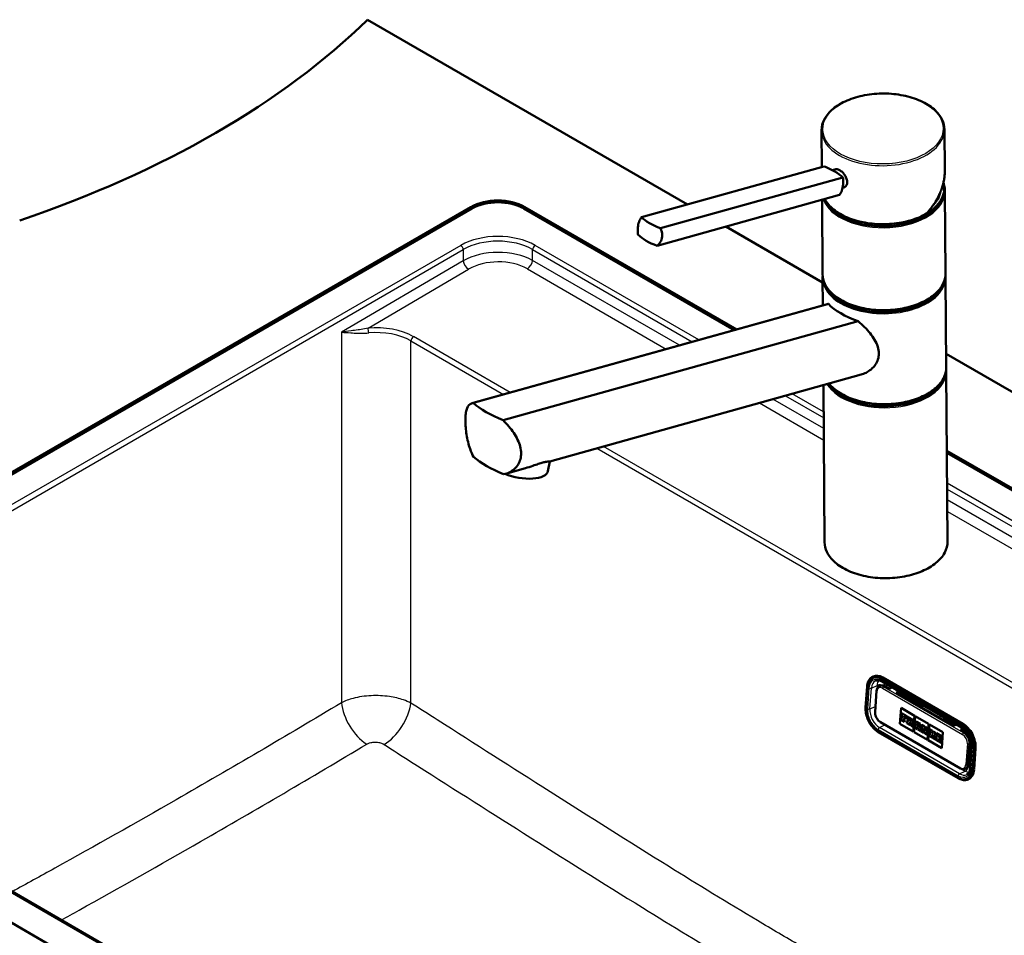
# Model space of a CAD drawing. Header units: millimetres. Extents: x 100 to 2000, y 93 to 2870.
# Tile 6 of 7: x 1143 to 1543, y 1551 to 1923. Entities that reach past the tile are written whole.
import ezdxf

# ---------------------------------------------------------------- set-up
doc = ezdxf.new("R2010")
doc.units = ezdxf.units.MM
doc.header["$LTSCALE"] = 10
doc.layers.add('Visible Edges(ISO)', color=7, linetype='Continuous', lineweight=50)
doc.layers.add('Visible Tangent Edges(ISO)', color=7, linetype='Continuous', lineweight=25)

msp = doc.modelspace()

# ---------------------------------------------------------------- linework, layer by layer
at = {"layer": 'Visible Edges(ISO)'}
for p, q in [((1284.18, 1923.32), (1414.23, 1848.24)), ((1468.89, 1863.47), (1468.78, 1878.36)), ((1518.91, 1861.8), (1518.78, 1878.74)), ((1395.6, 1843.04), (1469.73, 1863.71)), ((1473.25, 1862.15), (1474.58, 1862.52)), ((1403.34, 1838.57), (1477.48, 1859.24)), ((1477.36, 1854.99), (1477.92, 1855.15)), ((1518.72, 1853.94), (1518.71, 1854.75)), ((1401.93, 1831.43), (1476.06, 1852.09)), ((1469.23, 1819.83), (1469, 1850.12)), ((1519.22, 1820.21), (1518.97, 1853.54)), ((991.79, 1654.08), (1326.25, 1847.18)), ((1326.6, 1846.57), (992.14, 1653.47)), ((1433.36, 1797.18), (1347.81, 1846.57)), ((1348.17, 1847.18), (1434.32, 1797.45)), ((1429.85, 1839.21), (1469.25, 1816.47)), ((1469.32, 1807.2), (1469.24, 1818.2)), ((1519.51, 1782), (1519.24, 1818.58)), ((1471.19, 1807.72), (1326.68, 1767.44)), ((1471.6, 1807.79), (1327.17, 1767.54)), ((1339.31, 1760.53), (1483.74, 1800.78)), ((1519.47, 1787.47), (1849.86, 1596.72)), ((1484.84, 1779.05), (1358.34, 1743.79)), ((1520.05, 1711.28), (1519.53, 1780.38)), ((1470.05, 1710.9), (1469.57, 1774.79)), ((1519.77, 1748.11), (1717.99, 1633.67)), ((1717.63, 1633.06), (1519.78, 1747.29)), ((1357.56, 1739.83), (1358.35, 1743.8)), ((1348.38, 1741.02), (1340.33, 1738.77)), ((1489.57, 1656.27), (1489.81, 1656.39)), ((1493.39, 1654.28), (1525.91, 1635.5)), ((1526.27, 1637.17), (1493.75, 1655.95)), ((1486.71, 1643.79), (1487.32, 1652.28)), ((1491.16, 1650.49), (1490.55, 1642)), ((1492.28, 1652.39), (1492.77, 1652.62)), ((1496.26, 1651.41), (1494.49, 1652.43)), ((1497.4, 1651.96), (1496.26, 1651.41)), ((1499.09, 1649.78), (1500.23, 1650.33)), ((1522.42, 1636.31), (1499.09, 1649.78)), ((1500.54, 1650.15), (1499.4, 1649.6)), ((1499.67, 1649.73), (1499.67, 1649.44)), ((1500.14, 1649.95), (1508.5, 1645.12)), ((1500.67, 1637.08), (1501.14, 1643.57)), ((1500.67, 1637.09), (1501.14, 1643.56)), ((1501.14, 1643.57), (1506.57, 1640.43)), ((1501.35, 1641.49), (1501.31, 1640.94)), ((1503.48, 1640.27), (1501.35, 1641.49)), ((1503.47, 1640.26), (1501.35, 1641.49)), ((1501.35, 1641.49), (1501.35, 1641.49)), ((1508.21, 1644.51), (1509.16, 1644.54)), ((1361.6, 1427.91), (991.79, 1641.43)), ((1358.17, 1442.75), (1018.82, 1638.68)), ((1492.73, 1637.76), (1525.26, 1618.98)), ((1501.19, 1639.35), (1501.15, 1638.76)), ((1501.15, 1638.76), (1502.49, 1637.99)), ((1501.19, 1639.35), (1501.2, 1639.36)), ((1501.4, 1639.23), (1501.19, 1639.35)), ((1501.4, 1639.24), (1501.2, 1639.36)), ((1501.31, 1640.94), (1501.51, 1640.82)), ((1501.51, 1640.82), (1501.4, 1639.23)), ((1502.33, 1638.69), (1502.37, 1639.25)), ((1502.33, 1638.69), (1502.34, 1638.7)), ((1502.53, 1638.58), (1502.33, 1638.69)), ((1502.34, 1638.7), (1502.38, 1639.25)), ((1502.54, 1638.58), (1502.34, 1638.7)), ((1502.37, 1639.25), (1502.82, 1638.99)), ((1502.41, 1639.72), (1502.45, 1640.28)), ((1502.41, 1639.72), (1502.45, 1640.27)), ((1502.86, 1639.47), (1502.41, 1639.72)), ((1502.85, 1639.46), (1502.41, 1639.72)), ((1502.41, 1639.72), (1502.41, 1639.72)), ((1502.45, 1640.28), (1502.93, 1640)), ((1502.49, 1637.99), (1502.53, 1638.58)), ((1502.49, 1637.99), (1502.5, 1637.99)), ((1502.5, 1637.99), (1502.54, 1638.58)), ((1502.53, 1638.58), (1502.54, 1638.58)), ((1502.82, 1638.99), (1502.85, 1639.46)), ((1502.82, 1638.99), (1502.83, 1639)), ((1502.83, 1639), (1502.86, 1639.47)), ((1502.85, 1639.46), (1502.86, 1639.47)), ((1502.93, 1640), (1502.91, 1639.72)), ((1502.91, 1639.72), (1503.41, 1639.43)), ((1503.41, 1639.43), (1503.47, 1640.26)), ((1503.41, 1639.43), (1503.42, 1639.44)), ((1503.42, 1639.44), (1503.48, 1640.27)), ((1503.5, 1638.02), (1503.46, 1637.43)), ((1503.47, 1640.26), (1503.48, 1640.27)), ((1503.74, 1637.88), (1503.5, 1638.02)), ((1503.5, 1638.02), (1503.51, 1638.02)), ((1503.74, 1637.89), (1503.51, 1638.02)), ((1503.65, 1640.16), (1503.61, 1639.6)), ((1503.61, 1639.6), (1503.85, 1639.47)), ((1505.52, 1639.08), (1503.65, 1640.16)), ((1503.65, 1640.16), (1503.66, 1640.16)), ((1505.53, 1639.08), (1503.66, 1640.16)), ((1503.85, 1639.47), (1503.74, 1637.88)), ((1504.6, 1637.39), (1504.64, 1637.96)), ((1504.6, 1637.39), (1504.64, 1637.95)), ((1504.64, 1637.96), (1504.94, 1637.78)), ((1504.67, 1638.35), (1504.72, 1638.97)), ((1504.67, 1638.35), (1504.71, 1638.97)), ((1504.93, 1638.2), (1504.67, 1638.35)), ((1504.93, 1638.2), (1504.67, 1638.35)), ((1504.67, 1638.35), (1504.67, 1638.35)), ((1504.71, 1638.97), (1504.97, 1638.82)), ((1504.94, 1637.78), (1505.28, 1636.37)), ((1505.92, 1636.63), (1505.69, 1637.51)), ((1505.91, 1636.63), (1505.69, 1637.51)), ((1505.84, 1637.55), (1505.85, 1637.55)), ((1506.57, 1640.43), (1506.1, 1633.94)), ((1506.43, 1633.75), (1506.9, 1640.24)), ((1506.44, 1633.76), (1506.91, 1640.23)), ((1506.9, 1640.24), (1512.34, 1637.1)), ((1507.31, 1638.04), (1507.27, 1637.49)), ((1507.27, 1637.49), (1507.45, 1637.39)), ((1507.31, 1638.04), (1507.32, 1638.05)), ((1508.98, 1637.08), (1507.31, 1638.04)), ((1508.98, 1637.09), (1507.32, 1638.05)), ((1518.99, 1639.07), (1523.16, 1636.66)), ((1524.38, 1614.98), (1491.86, 1633.76)), ((1506.1, 1633.95), (1500.67, 1637.09)), ((1500.67, 1637.08), (1500.67, 1637.09)), ((1506.1, 1633.94), (1500.67, 1637.08)), ((1503.46, 1637.43), (1504.76, 1636.68)), ((1504.81, 1637.27), (1504.6, 1637.39)), ((1504.8, 1637.27), (1504.6, 1637.39)), ((1504.6, 1637.39), (1504.6, 1637.39)), ((1504.76, 1636.68), (1504.8, 1637.27)), ((1504.76, 1636.68), (1504.77, 1636.68)), ((1504.77, 1636.68), (1504.81, 1637.27)), ((1504.8, 1637.27), (1504.81, 1637.27)), ((1505.28, 1636.37), (1506.08, 1635.91)), ((1506.12, 1636.51), (1505.91, 1636.63)), ((1505.91, 1636.63), (1505.92, 1636.63)), ((1506.13, 1636.51), (1505.92, 1636.63)), ((1506.08, 1635.91), (1506.12, 1636.51)), ((1506.08, 1635.91), (1506.09, 1635.92)), ((1506.09, 1635.92), (1506.13, 1636.51)), ((1506.12, 1636.51), (1506.13, 1636.51)), ((1506.43, 1633.75), (1506.44, 1633.76)), ((1511.87, 1630.61), (1506.43, 1633.75)), ((1511.87, 1630.62), (1506.44, 1633.76)), ((1506.77, 1636.13), (1506.73, 1635.54)), ((1506.73, 1635.54), (1507.72, 1634.97)), ((1506.77, 1636.13), (1506.78, 1636.14)), ((1506.93, 1636.04), (1506.77, 1636.13)), ((1506.93, 1636.05), (1506.78, 1636.14)), ((1507.45, 1637.39), (1506.93, 1636.04)), ((1507.55, 1635.68), (1507.63, 1635.92)), ((1507.55, 1635.68), (1507.56, 1635.69)), ((1507.76, 1635.56), (1507.55, 1635.68)), ((1507.56, 1635.69), (1507.64, 1635.91)), ((1507.77, 1635.56), (1507.56, 1635.69)), ((1507.63, 1635.92), (1508.2, 1635.59)), ((1507.72, 1634.97), (1507.77, 1635.56)), ((1507.72, 1634.97), (1507.76, 1635.56)), ((1507.72, 1634.97), (1507.72, 1634.97)), ((1507.76, 1636.3), (1508.03, 1637.08)), ((1508.14, 1636.08), (1507.76, 1636.3)), ((1507.76, 1636.3), (1507.77, 1636.3)), ((1507.76, 1635.56), (1507.77, 1635.56)), ((1507.77, 1636.3), (1508.03, 1637.07)), ((1508.14, 1636.09), (1507.77, 1636.3)), ((1508.01, 1635.42), (1507.96, 1634.83)), ((1507.96, 1634.83), (1509.2, 1634.11)), ((1508.23, 1635.3), (1508.01, 1635.42)), ((1508.23, 1635.29), (1508.01, 1635.42)), ((1508.01, 1635.42), (1508.01, 1635.42)), ((1508.03, 1637.08), (1508.14, 1636.08)), ((1508.2, 1635.59), (1508.23, 1635.29)), ((1509.04, 1634.82), (1508.75, 1636.64)), ((1508.75, 1636.64), (1508.94, 1636.53)), ((1509.05, 1634.83), (1508.76, 1636.63)), ((1508.94, 1636.53), (1508.98, 1637.09)), ((1508.94, 1636.53), (1508.98, 1637.08)), ((1508.94, 1636.53), (1508.94, 1636.53)), ((1508.98, 1637.08), (1508.98, 1637.09)), ((1509.04, 1634.82), (1509.05, 1634.83)), ((1509.24, 1634.7), (1509.04, 1634.82)), ((1509.25, 1634.71), (1509.05, 1634.83)), ((1509.2, 1634.11), (1509.24, 1634.7)), ((1509.2, 1634.11), (1509.21, 1634.11)), ((1509.21, 1634.11), (1509.25, 1634.71)), ((1509.24, 1634.7), (1509.25, 1634.71)), ((1509.42, 1634.6), (1509.37, 1634.01)), ((1509.37, 1634.01), (1510.3, 1633.48)), ((1509.64, 1634.49), (1509.42, 1634.61)), ((1509.42, 1634.6), (1509.42, 1634.61)), ((1509.64, 1634.48), (1509.42, 1634.6)), ((1509.57, 1636.74), (1509.53, 1636.19)), ((1509.53, 1636.19), (1509.75, 1636.06)), ((1510.61, 1636.14), (1509.57, 1636.74)), ((1509.57, 1636.74), (1509.58, 1636.74)), ((1510.62, 1636.14), (1509.58, 1636.74)), ((1509.75, 1636.06), (1509.64, 1634.48)), ((1510.15, 1634.18), (1510.23, 1635.22)), ((1510.34, 1634.07), (1510.15, 1634.18)), ((1510.15, 1634.18), (1510.16, 1634.18)), ((1510.16, 1634.18), (1510.24, 1635.21)), ((1510.35, 1634.08), (1510.16, 1634.18)), ((1510.23, 1635.22), (1510.92, 1633.12)), ((1510.3, 1633.48), (1510.35, 1634.08)), ((1510.3, 1633.48), (1510.34, 1634.07)), ((1510.3, 1633.48), (1510.3, 1633.48)), ((1510.34, 1634.07), (1510.35, 1634.08)), ((1511.22, 1634.29), (1510.61, 1636.14)), ((1510.61, 1636.14), (1510.62, 1636.14)), ((1511.22, 1634.31), (1510.62, 1636.14)), ((1511.14, 1635.84), (1511.1, 1635.28)), ((1511.1, 1635.28), (1511.28, 1635.18)), ((1512.05, 1635.32), (1511.14, 1635.84)), ((1512.04, 1635.31), (1511.14, 1635.84)), ((1511.14, 1635.84), (1511.14, 1635.84)), ((1511.28, 1635.18), (1511.22, 1634.29)), ((1511.59, 1632.73), (1511.75, 1634.91)), ((1511.6, 1632.73), (1511.76, 1634.9)), ((1511.75, 1634.91), (1512, 1634.76)), ((1512.34, 1637.1), (1511.87, 1630.61)), ((1512, 1634.76), (1512.04, 1635.31)), ((1512, 1634.76), (1512.01, 1634.76)), ((1512.01, 1634.76), (1512.05, 1635.32)), ((1512.04, 1635.31), (1512.05, 1635.32)), ((1512.2, 1630.43), (1512.67, 1636.91)), ((1512.2, 1630.43), (1512.67, 1636.9)), ((1512.69, 1634.94), (1512.65, 1634.39)), ((1512.65, 1634.39), (1512.89, 1634.25)), ((1512.67, 1636.91), (1518.11, 1633.77)), ((1513.95, 1634.21), (1512.69, 1634.94)), ((1512.69, 1634.94), (1512.7, 1634.94)), ((1513.95, 1634.22), (1512.7, 1634.94)), ((1512.89, 1634.25), (1512.77, 1632.67)), ((1513.69, 1633.17), (1513.74, 1633.76)), ((1513.69, 1633.17), (1513.73, 1633.76)), ((1514.22, 1633.48), (1513.69, 1633.17)), ((1513.73, 1633.76), (1513.91, 1633.66)), ((1513.91, 1633.67), (1513.95, 1634.22)), ((1513.91, 1633.66), (1513.95, 1634.21)), ((1513.91, 1633.66), (1513.91, 1633.67)), ((1513.95, 1634.21), (1513.95, 1634.22)), ((1514.12, 1634.11), (1514.08, 1633.56)), ((1514.08, 1633.56), (1514.22, 1633.48)), ((1514.12, 1634.11), (1514.13, 1634.12)), ((1515.18, 1633.5), (1514.12, 1634.11)), ((1515.19, 1633.5), (1514.13, 1634.12)), ((1515.14, 1632.95), (1515.18, 1633.5)), ((1515.15, 1632.95), (1515.19, 1633.5)), ((1515.18, 1633.5), (1515.19, 1633.5)), ((1518.11, 1633.77), (1517.64, 1627.29)), ((1522.42, 1636.31), (1523.57, 1636.85)), ((1526.37, 1635.21), (1525.25, 1634.68)), ((1527.02, 1633.66), (1525.25, 1634.68)), ((1525.56, 1634.5), (1526.63, 1635.01)), ((1526.3, 1634.85), (1527.56, 1634.12)), ((1510.92, 1633.12), (1511.59, 1632.73)), ((1511.59, 1632.73), (1511.6, 1632.73)), ((1517.64, 1627.29), (1512.2, 1630.43)), ((1517.64, 1627.29), (1512.2, 1630.43)), ((1512.2, 1630.43), (1512.2, 1630.43)), ((1512.54, 1632.8), (1512.49, 1632.21)), ((1512.49, 1632.21), (1513.75, 1631.49)), ((1512.77, 1632.68), (1512.54, 1632.81)), ((1512.54, 1632.8), (1512.54, 1632.81)), ((1512.77, 1632.67), (1512.54, 1632.8)), ((1513.62, 1632.18), (1513.66, 1632.84)), ((1513.62, 1632.18), (1513.67, 1632.83)), ((1513.8, 1632.08), (1513.62, 1632.18)), ((1513.62, 1632.18), (1513.62, 1632.18)), ((1513.79, 1632.08), (1513.62, 1632.18)), ((1513.66, 1632.84), (1514.11, 1631.9)), ((1513.75, 1631.49), (1513.79, 1632.08)), ((1513.75, 1631.49), (1513.76, 1631.49)), ((1513.76, 1631.49), (1513.8, 1632.08)), ((1513.79, 1632.08), (1513.8, 1632.08)), ((1513.97, 1631.98), (1513.92, 1631.39)), ((1513.92, 1631.39), (1515.13, 1630.69)), ((1514.1, 1631.91), (1513.97, 1631.98)), ((1514.11, 1631.9), (1513.97, 1631.98)), ((1513.97, 1631.98), (1513.97, 1631.98)), ((1514.42, 1632.74), (1514.95, 1633.06)), ((1515.03, 1631.37), (1514.42, 1632.74)), ((1514.42, 1632.74), (1514.43, 1632.74)), ((1514.43, 1632.74), (1514.95, 1633.06)), ((1515.03, 1631.37), (1514.43, 1632.74)), ((1514.95, 1633.06), (1515.14, 1632.95)), ((1515.18, 1631.28), (1515.03, 1631.37)), ((1515.18, 1631.28), (1515.03, 1631.37)), ((1515.03, 1631.37), (1515.03, 1631.37)), ((1515.13, 1630.69), (1515.18, 1631.28)), ((1515.13, 1630.69), (1515.14, 1630.69)), ((1515.14, 1632.95), (1515.15, 1632.95)), ((1515.14, 1630.69), (1515.18, 1631.28)), ((1515.18, 1631.28), (1515.18, 1631.28)), ((1515.37, 1631.17), (1515.33, 1630.57)), ((1515.33, 1630.57), (1517.42, 1629.36)), ((1515.59, 1631.04), (1515.37, 1631.17)), ((1515.37, 1631.17), (1515.38, 1631.17)), ((1515.59, 1631.05), (1515.38, 1631.17)), ((1515.53, 1633.3), (1515.49, 1632.75)), ((1515.49, 1632.75), (1515.71, 1632.62)), ((1517.62, 1632.09), (1515.53, 1633.3)), ((1515.53, 1633.3), (1515.54, 1633.3)), ((1517.63, 1632.09), (1515.54, 1633.3)), ((1515.71, 1632.62), (1515.59, 1631.04)), ((1516.49, 1630.53), (1516.53, 1631.08)), ((1516.49, 1630.52), (1516.53, 1631.08)), ((1516.97, 1630.25), (1516.49, 1630.53)), ((1516.49, 1630.52), (1516.49, 1630.53)), ((1516.97, 1630.24), (1516.49, 1630.52)), ((1516.53, 1631.08), (1516.97, 1630.82)), ((1516.56, 1631.55), (1516.6, 1632.11)), ((1516.56, 1631.55), (1516.57, 1631.55)), ((1517.01, 1631.29), (1516.56, 1631.55)), ((1516.57, 1631.55), (1516.61, 1632.1)), ((1517.01, 1631.3), (1516.57, 1631.55)), ((1516.6, 1632.11), (1517.09, 1631.83)), ((1516.97, 1630.82), (1517.01, 1631.29)), ((1516.97, 1630.82), (1516.98, 1630.83)), ((1516.99, 1630.52), (1516.97, 1630.24)), ((1516.98, 1630.83), (1517.01, 1631.3)), ((1517.49, 1630.23), (1516.99, 1630.52)), ((1516.99, 1630.52), (1517, 1630.52)), ((1517.49, 1630.24), (1517, 1630.52)), ((1517.01, 1631.29), (1517.01, 1631.3)), ((1517.09, 1631.83), (1517.07, 1631.55)), ((1517.07, 1631.55), (1517.56, 1631.26)), ((1517.42, 1629.36), (1517.49, 1630.23)), ((1517.43, 1629.37), (1517.49, 1630.24)), ((1517.49, 1630.23), (1517.49, 1630.24)), ((1517.56, 1631.26), (1517.62, 1632.09)), ((1517.56, 1631.26), (1517.57, 1631.27)), ((1517.57, 1631.27), (1517.63, 1632.09)), ((1517.62, 1632.09), (1517.63, 1632.09)), ((1517.42, 1629.36), (1517.43, 1629.37)), ((1528.66, 1620.77), (1529.28, 1629.25)), ((1529.25, 1628.94), (1529.89, 1628.64)), ((1529.89, 1627.73), (1529.27, 1619.24)), ((1530.82, 1618.63), (1531.44, 1627.12)), ((1528.96, 1624.9), (1529.66, 1624.5)), ((1527.2, 1618.8), (1527.69, 1619.03)), ((1528.36, 1614.55), (1528.6, 1614.67))]:
    msp.add_line(p, q, dxfattribs=at)
for centre, major_axis, ratio, start_param, end_param in [((939.6, 2040.61), (-400, 0), 0.57735, 2.103514, 2.608875), ((1461.87, 1858.2), (-17.66, 3.5), 0.414403, 4.025175, 4.334369), ((1461.87, 1858.2), (-17.66, 3.5), 0.414403, 3.715982, 4.025175), ((1493.97, 1853.75), (24.75, 0.19), 0.582367, 3.365749, 6.283185), ((1493.96, 1854.57), (24.75, 0.19), 0.582367, 3.704077, 6.446095), ((1337.21, 1840.86), (15.5, 0), 0.57735, 0.785398, 2.356194), ((1337.21, 1840.45), (-15, 0), 0.57735, 3.926991, 5.497787), ((1493.96, 1854.57), (23.25, 0.18), 0.582367, 5.780607, 6.159828), ((1493.97, 1853.75), (23, 0.17), 0.582367, 6.132897, 6.190289), ((1411.21, 1844.08), (17.66, -3.5), 0.414403, 3.715982, 4.334369), ((1409.79, 1836.94), (-17.66, 3.5), 0.414403, 0.574389, 1.192776), ((1494.23, 1818.8), (24.75, 0.19), 0.582367, 3.225614, 6.199163), ((1494.23, 1819.61), (-24.75, -0.19), 0.582367, 0.562484, 2.579108), ((1494.31, 1808.93), (24.96, -4.51), 0.416872, 3.650312, 4.351618), ((1494.52, 1780.59), (24.75, 0.19), 0.582367, 3.503737, 6.199163), ((1494.52, 1781.4), (-24.75, -0.19), 0.582367, 0.562484, 2.579108), ((1357.29, 1770.73), (-34.94, 6.31), 0.416872, 0.611476, 1.107269), ((1357.45, 1748.79), (34.94, -6.31), 0.416872, 3.753068, 4.248861), ((1345.79, 1742.16), (11.77, -2.33), 0.414403, 4.284424, 6.283185), ((1493.25, 1649.16), (-3.44, 7.22), 0.625473, 5.545399, 6.283185), ((1494.28, 1649.46), (-1.51, 3.16), 0.625473, 5.545399, 6.283185), ((1504.95, 1638.51), (0.157, -0.331), 0.625473, 5.545399, 8.686991), ((1504.96, 1638.51), (0.157, -0.331), 0.625473, 5.545399, 6.26615), ((1505.46, 1638.34), (0.376, -0.789), 0.625473, 5.998819, 8.686991), ((1505.47, 1638.34), (0.376, -0.789), 0.625473, 0, 2.403806), ((1519.57, 1637.4), (-0.86, 1.81), 0.625473, 0.0267, 0.510855), ((1518.68, 1640.57), (1.5, -2.6), 0.57735, 6.037472, 6.497238), ((1518.61, 1640.53), (2, -3.46), 0.57735, 0.118689, 0.394982), ((1525.78, 1630.38), (-3.44, 7.22), 0.625473, 3.974602, 5.545399), ((1526.8, 1630.68), (-1.51, 3.16), 0.625473, 3.974602, 5.545399), ((1526.19, 1622.19), (1.51, -3.16), 0.625473, 0, 0.83301), ((1525.16, 1621.89), (3.44, -7.22), 0.625473, 0, 0.83301)]:
    msp.add_ellipse(centre, major_axis=major_axis, ratio=ratio, start_param=start_param, end_param=end_param, dxfattribs=at)
for points, knots in [([(1468.78, 1878.36), (1468.77, 1879.91), (1469.17, 1881.46), (1470.77, 1884.44), (1471.98, 1885.85), (1475.09, 1888.41), (1477.01, 1889.55), (1481.35, 1891.41), (1483.78, 1892.13), (1488.87, 1893.09), (1491.55, 1893.33), (1496.88, 1893.3), (1499.53, 1893.04), (1504.57, 1892.02), (1506.94, 1891.28), (1511.18, 1889.37), (1513.04, 1888.21), (1516.04, 1885.59), (1517.18, 1884.13), (1518.47, 1881.34), (1518.77, 1880.04), (1518.78, 1878.74)], [5.493386, 5.493386, 5.493386, 5.493386, 5.801503, 5.801503, 6.11747, 6.11747, 6.440137, 6.440137, 6.763388, 6.763388, 7.086098, 7.086098, 7.408598, 7.408598, 7.731372, 7.731372, 8.054677, 8.054677, 8.376927, 8.376927, 8.634978, 8.634978, 8.634978, 8.634978]), ([(1474.58, 1862.52), (1474.74, 1862.56), (1474.91, 1862.58), (1475.42, 1862.53), (1475.79, 1862.39), (1476.51, 1861.97), (1476.9, 1861.67), (1477.65, 1860.93), (1477.99, 1860.5), (1478.55, 1859.63), (1478.8, 1859.14), (1479.14, 1858.16), (1479.23, 1857.67), (1479.23, 1857.25)], [0.3793308, 0.3793308, 0.3793308, 0.3793308, 0.4669376, 0.4669376, 0.6201565, 0.6201565, 0.7733754, 0.7733754, 0.9265943, 0.9265943, 1.0834536, 1.0834536, 1.240313, 1.240313, 1.240313, 1.240313]), ([(1511.54, 1844.54), (1512, 1845.07), (1512.45, 1845.6), (1513.31, 1846.69), (1513.72, 1847.24), (1514.5, 1848.36), (1514.87, 1848.93), (1515.56, 1850.07), (1515.88, 1850.65), (1516.48, 1851.82), (1516.76, 1852.41), (1517.27, 1853.59), (1517.5, 1854.18), (1517.9, 1855.37), (1518.08, 1855.96), (1518.39, 1857.15), (1518.52, 1857.74), (1518.72, 1858.91), (1518.79, 1859.5), (1518.89, 1860.66), (1518.91, 1861.23), (1518.91, 1861.8)], [-1.5777577, -1.5777577, -1.5777577, -1.5777577, -1.4980816, -1.4980816, -1.4184055, -1.4184055, -1.3387294, -1.3387294, -1.2590533, -1.2590533, -1.1793771, -1.1793771, -1.099701, -1.099701, -1.0200249, -1.0200249, -0.9403488, -0.9403488, -0.8606727, -0.8606727, -0.7809966, -0.7809966, -0.7809966, -0.7809966]), ([(1476.06, 1852.09), (1476.29, 1852.33), (1476.5, 1852.62), (1476.98, 1853.54), (1477.22, 1854.27), (1477.37, 1855.04), (1477.52, 1855.81), (1477.61, 1856.71), (1477.59, 1858.16), (1477.55, 1858.71), (1477.48, 1859.24)], [-0.412375, -0.412375, -0.412375, -0.412375, -0.2583698, -0.2583698, 0, 0, 0, 0.2583698, 0.2583698, 0.412375, 0.412375, 0.412375, 0.412375]), ([(1479.23, 1857.25), (1479.23, 1856.83), (1479.16, 1856.41), (1478.83, 1855.74), (1478.58, 1855.47), (1478.18, 1855.24), (1478.06, 1855.19), (1477.92, 1855.15)], [1.240313, 1.240313, 1.240313, 1.240313, 1.394333, 1.394333, 1.5483531, 1.5483531, 1.6112117, 1.6112117, 1.6112117, 1.6112117]), ([(1511.51, 1844.53), (1509.6, 1843.41), (1507.39, 1842.47), (1502.6, 1841.06), (1500.01, 1840.58), (1494.73, 1840.13), (1492.03, 1840.16), (1486.78, 1840.7), (1484.24, 1841.22), (1479.56, 1842.71), (1477.43, 1843.68), (1473.78, 1845.99), (1472.28, 1847.32), (1470.75, 1849.31), (1470.4, 1849.87), (1470.1, 1850.43)], [3.142973, 3.142973, 3.142973, 3.142973, 3.466301, 3.466301, 3.789263, 3.789263, 4.111804, 4.111804, 4.434387, 4.434387, 4.75745, 4.75745, 5.080684, 5.080684, 5.199782, 5.199782, 5.199782, 5.199782]), ([(1394.18, 1835.9), (1394.1, 1836.43), (1394.06, 1836.97), (1394.05, 1838.43), (1394.14, 1839.33), (1394.29, 1840.1), (1394.44, 1840.87), (1394.68, 1841.59), (1395.16, 1842.52), (1395.37, 1842.81), (1395.6, 1843.04)], [-0.412375, -0.412375, -0.412375, -0.412375, -0.2583698, -0.2583698, 0, 0, 0, 0.2583698, 0.2583698, 0.412375, 0.412375, 0.412375, 0.412375]), ([(1511.51, 1844.53), (1511.54, 1844.54), (1511.55, 1844.56), (1511.56, 1844.61), (1511.57, 1844.63), (1511.57, 1844.67), (1511.56, 1844.69), (1511.56, 1844.72), (1511.56, 1844.72), (1511.56, 1844.72)], [-0.03962783, -0.03962783, -0.03962783, -0.03962783, -0.02111176, -0.02111176, -0.01056304, -0.01056304, 0, 0, 0.00032398, 0.00032398, 0.00032398, 0.00032398]), ([(1403.34, 1838.57), (1403.55, 1838.09), (1403.72, 1837.57), (1404.02, 1836.2), (1404.03, 1835.33), (1403.73, 1833.79), (1403.39, 1833.03), (1402.63, 1832.03), (1402.29, 1831.7), (1401.93, 1831.43)], [1.6537755, 1.6537755, 1.6537755, 1.6537755, 1.8077807, 1.8077807, 2.0661504, 2.0661504, 2.3245202, 2.3245202, 2.4785254, 2.4785254, 2.4785254, 2.4785254]), ([(1519.22, 1820.21), (1519.24, 1818.65), (1518.83, 1817.1), (1517.24, 1814.13), (1516.03, 1812.71), (1512.91, 1810.15), (1510.99, 1809.02), (1506.65, 1807.16), (1504.23, 1806.44), (1499.13, 1805.47), (1496.46, 1805.24), (1491.13, 1805.26), (1488.47, 1805.53), (1483.44, 1806.54), (1481.06, 1807.29), (1476.83, 1809.19), (1474.97, 1810.35), (1471.97, 1812.97), (1470.83, 1814.44), (1469.54, 1817.23), (1469.24, 1818.53), (1469.23, 1819.83)], [2.351793, 2.351793, 2.351793, 2.351793, 2.65991, 2.65991, 2.975878, 2.975878, 3.298544, 3.298544, 3.621795, 3.621795, 3.944506, 3.944506, 4.267005, 4.267005, 4.589779, 4.589779, 4.913084, 4.913084, 5.235334, 5.235334, 5.493386, 5.493386, 5.493386, 5.493386]), ([(1483.74, 1800.78), (1484.65, 1799.98), (1485.52, 1799.16), (1487.84, 1796.77), (1489.3, 1795.01), (1490.89, 1792.27), (1491.32, 1791.34), (1491.92, 1789.48), (1492.08, 1788.54), (1492.09, 1787.63)], [8.317582, 8.317582, 8.317582, 8.317582, 8.664161, 8.664161, 9.339921, 9.339921, 9.677802, 9.677802, 10.015682, 10.015682, 10.015682, 10.015682]), ([(1492.09, 1787.63), (1492.1, 1786.84), (1491.99, 1786.04), (1491.51, 1784.49), (1491.14, 1783.74), (1490.19, 1782.37), (1489.61, 1781.74), (1488.32, 1780.66), (1487.61, 1780.21), (1486.25, 1779.52), (1485.56, 1779.25), (1484.84, 1779.05)], [0, 0, 0, 0, 0.290813, 0.290813, 0.581627, 0.581627, 0.87244, 0.87244, 1.163253, 1.163253, 1.423068, 1.423068, 1.423068, 1.423068]), ([(1519.51, 1782), (1519.53, 1780.45), (1519.12, 1778.89), (1517.53, 1775.92), (1516.32, 1774.5), (1513.2, 1771.95), (1511.28, 1770.81), (1506.94, 1768.95), (1504.52, 1768.23), (1499.42, 1767.27), (1496.75, 1767.03), (1491.42, 1767.06), (1488.76, 1767.32), (1483.73, 1768.33), (1481.35, 1769.08), (1477.12, 1770.99), (1475.26, 1772.14), (1473.04, 1774.08), (1472.41, 1774.74), (1471.86, 1775.43)], [2.351793, 2.351793, 2.351793, 2.351793, 2.65991, 2.65991, 2.975878, 2.975878, 3.298544, 3.298544, 3.621795, 3.621795, 3.944506, 3.944506, 4.267005, 4.267005, 4.589779, 4.589779, 4.913084, 4.913084, 5.067171, 5.067171, 5.067171, 5.067171]), ([(1327.33, 1745.59), (1326.77, 1746.62), (1326.29, 1747.73), (1325.58, 1749.73), (1325.29, 1750.69), (1324.81, 1752.67), (1324.61, 1753.68), (1324.3, 1755.66), (1324.19, 1756.64), (1324.04, 1758.48), (1324, 1759.35), (1323.99, 1761.02), (1324.02, 1761.84), (1324.16, 1763.35), (1324.27, 1764.03), (1324.73, 1765.8), (1325.23, 1766.62), (1326.24, 1767.32), (1326.67, 1767.48), (1327.17, 1767.54)], [3.250189, 3.250189, 3.250189, 3.250189, 3.606455, 3.606455, 3.897837, 3.897837, 4.18922, 4.18922, 4.480602, 4.480602, 4.771985, 4.771985, 5.094237, 5.094237, 5.41649, 5.41649, 6.060995, 6.060995, 6.40245, 6.40245, 6.40245, 6.40245]), ([(1339.31, 1760.53), (1340.17, 1759.69), (1340.97, 1758.82), (1343.06, 1756.33), (1344.33, 1754.49), (1345.66, 1751.68), (1346.01, 1750.73), (1346.49, 1748.87), (1346.62, 1747.95), (1346.62, 1747.08), (1346.63, 1746.29), (1346.54, 1745.49), (1346.14, 1743.96), (1345.83, 1743.23), (1345.02, 1741.89), (1344.52, 1741.29), (1343.39, 1740.25), (1342.76, 1739.81), (1341.31, 1739.06), (1340.42, 1738.75), (1339.48, 1738.58)], [-1.630466, -1.630466, -1.630466, -1.630466, -1.289011, -1.289011, -0.644505, -0.644505, -0.322253, -0.322253, 0, 0, 0, 0.291382, 0.291382, 0.582765, 0.582765, 0.874147, 0.874147, 1.16553, 1.16553, 1.521796, 1.521796, 1.521796, 1.521796]), ([(1348.38, 1741.02), (1349.41, 1741.31), (1350.45, 1741.65), (1352.21, 1742.26), (1352.95, 1742.53), (1354.31, 1742.99), (1354.94, 1743.2), (1355.49, 1743.35), (1356.03, 1743.5), (1356.51, 1743.61), (1357.3, 1743.74), (1357.62, 1743.77), (1358.14, 1743.79), (1358.3, 1743.78), (1358.34, 1743.79)], [-0.79121, -0.79121, -0.79121, -0.79121, -0.481393, -0.481393, -0.240697, -0.240697, 0, 0, 0, 0.240697, 0.240697, 0.481393, 0.481393, 0.79121, 0.79121, 0.79121, 0.79121]), ([(1520.05, 1711.28), (1520.06, 1709.73), (1519.66, 1708.17), (1518.06, 1705.2), (1516.85, 1703.78), (1513.74, 1701.22), (1511.82, 1700.09), (1507.48, 1698.23), (1505.06, 1697.51), (1499.96, 1696.55), (1497.29, 1696.31), (1491.96, 1696.33), (1489.3, 1696.6), (1484.26, 1697.61), (1481.89, 1698.36), (1477.65, 1700.26), (1475.79, 1701.42), (1472.8, 1704.04), (1471.65, 1705.51), (1470.36, 1708.3), (1470.06, 1709.6), (1470.05, 1710.9)], [2.351793, 2.351793, 2.351793, 2.351793, 2.65991, 2.65991, 2.975878, 2.975878, 3.298544, 3.298544, 3.621795, 3.621795, 3.944506, 3.944506, 4.267005, 4.267005, 4.589779, 4.589779, 4.913084, 4.913084, 5.235334, 5.235334, 5.493386, 5.493386, 5.493386, 5.493386]), ([(1487.32, 1652.28), (1487.35, 1652.66), (1487.4, 1653.02), (1487.56, 1653.7), (1487.67, 1654.03), (1487.93, 1654.63), (1488.08, 1654.9), (1488.43, 1655.4), (1488.63, 1655.62), (1489.07, 1655.99), (1489.31, 1656.15), (1489.57, 1656.27)], [0, 0, 0, 0, 0.1666019, 0.1666019, 0.3332039, 0.3332039, 0.4998058, 0.4998058, 0.6664078, 0.6664078, 0.8330097, 0.8330097, 0.8330097, 0.8330097]), ([(1490.74, 1654.61), (1490.88, 1654.68), (1491.02, 1654.73), (1491.33, 1654.79), (1491.49, 1654.81), (1491.83, 1654.81), (1492.01, 1654.79), (1492.39, 1654.71), (1492.58, 1654.65), (1492.98, 1654.49), (1493.18, 1654.4), (1493.39, 1654.28)], [0.8330097, 0.8330097, 0.8330097, 0.8330097, 0.980567, 0.980567, 1.1281244, 1.1281244, 1.2756817, 1.2756817, 1.423239, 1.423239, 1.5707963, 1.5707963, 1.5707963, 1.5707963]), ([(1492.28, 1652.39), (1492.14, 1652.32), (1492.02, 1652.24), (1491.79, 1652.05), (1491.69, 1651.94), (1491.51, 1651.69), (1491.44, 1651.56), (1491.32, 1651.28), (1491.27, 1651.13), (1491.2, 1650.82), (1491.17, 1650.65), (1491.16, 1650.49)], [2.3085829, 2.3085829, 2.3085829, 2.3085829, 2.4751849, 2.4751849, 2.6417868, 2.6417868, 2.8083888, 2.8083888, 2.9749907, 2.9749907, 3.1415927, 3.1415927, 3.1415927, 3.1415927]), ([(1491.86, 1633.76), (1491.26, 1634.11), (1490.68, 1634.56), (1489.59, 1635.65), (1489.08, 1636.28), (1488.18, 1637.66), (1487.8, 1638.41), (1487.19, 1639.96), (1486.96, 1640.75), (1486.7, 1642.31), (1486.65, 1643.08), (1486.71, 1643.79)], [4.712389, 4.712389, 4.712389, 4.712389, 5.026548, 5.026548, 5.340708, 5.340708, 5.654867, 5.654867, 5.969026, 5.969026, 6.283185, 6.283185, 6.283185, 6.283185]), ([(1490.55, 1642), (1490.52, 1641.69), (1490.54, 1641.36), (1490.66, 1640.7), (1490.75, 1640.37), (1491, 1639.73), (1491.16, 1639.42), (1491.54, 1638.84), (1491.75, 1638.57), (1492.21, 1638.11), (1492.47, 1637.91), (1492.73, 1637.76)], [3.141593, 3.141593, 3.141593, 3.141593, 3.455752, 3.455752, 3.769911, 3.769911, 4.08407, 4.08407, 4.39823, 4.39823, 4.712389, 4.712389, 4.712389, 4.712389]), ([(1509.71, 1643.65), (1509.66, 1643.75), (1509.61, 1643.84), (1509.46, 1644.13), (1509.34, 1644.31), (1509.09, 1644.63), (1508.96, 1644.77), (1508.72, 1644.98), (1508.6, 1645.06), (1508.5, 1645.12), (1508.5, 1645.12), (1508.5, 1645.12)], [3.844746, 3.844746, 3.844746, 3.844746, 3.9685603, 3.9685603, 4.2243746, 4.2243746, 4.4737795, 4.4737795, 4.7112197, 4.7112197, 4.712389, 4.712389, 4.712389, 4.712389]), ([(1518.66, 1639.19), (1518.66, 1639.19), (1518.66, 1639.19), (1518.67, 1639.19), (1518.69, 1639.19), (1518.74, 1639.18), (1518.78, 1639.16), (1518.87, 1639.13), (1518.93, 1639.1), (1518.99, 1639.07)], [1.0741745, 1.0741745, 1.0741745, 1.0741745, 1.1281244, 1.1281244, 1.2756817, 1.2756817, 1.423239, 1.423239, 1.5707963, 1.5707963, 1.5707963, 1.5707963]), ([(1525.91, 1635.5), (1526.34, 1635.25), (1526.77, 1634.93), (1527.58, 1634.12), (1527.97, 1633.65), (1528.66, 1632.61), (1528.97, 1632.04), (1529.45, 1630.86), (1529.64, 1630.25), (1529.87, 1629.07), (1529.92, 1628.49), (1529.9, 1627.88), (1529.9, 1627.81), (1529.89, 1627.73)], [1.570796, 1.570796, 1.570796, 1.570796, 1.87489, 1.87489, 2.179173, 2.179173, 2.48542, 2.48542, 2.792121, 2.792121, 3.097411, 3.097411, 3.141593, 3.141593, 3.141593, 3.141593]), ([(1525.26, 1618.98), (1525.38, 1618.91), (1525.51, 1618.85), (1525.77, 1618.74), (1525.9, 1618.7), (1526.16, 1618.65), (1526.3, 1618.63), (1526.56, 1618.63), (1526.7, 1618.64), (1526.95, 1618.7), (1527.08, 1618.74), (1527.2, 1618.8)], [4.712389, 4.712389, 4.712389, 4.712389, 4.8599463, 4.8599463, 5.0075036, 5.0075036, 5.1550609, 5.1550609, 5.3026183, 5.3026183, 5.4501756, 5.4501756, 5.4501756, 5.4501756]), ([(1529.27, 1619.24), (1529.25, 1618.96), (1529.21, 1618.69), (1529.1, 1618.2), (1529.02, 1617.97), (1528.84, 1617.55), (1528.74, 1617.37), (1528.51, 1617.05), (1528.38, 1616.91), (1528.11, 1616.68), (1527.97, 1616.58), (1527.81, 1616.51)], [3.1415927, 3.1415927, 3.1415927, 3.1415927, 3.3081946, 3.3081946, 3.4747965, 3.4747965, 3.6413985, 3.6413985, 3.8080004, 3.8080004, 3.9746024, 3.9746024, 3.9746024, 3.9746024]), ([(1528.36, 1614.55), (1528.13, 1614.45), (1527.89, 1614.37), (1527.4, 1614.26), (1527.14, 1614.23), (1526.61, 1614.24), (1526.33, 1614.27), (1525.78, 1614.38), (1525.5, 1614.47), (1524.94, 1614.69), (1524.66, 1614.82), (1524.38, 1614.98)], [3.9746024, 3.9746024, 3.9746024, 3.9746024, 4.1221597, 4.1221597, 4.269717, 4.269717, 4.4172743, 4.4172743, 4.5648317, 4.5648317, 4.712389, 4.712389, 4.712389, 4.712389])]:
    msp.add_open_spline(points, degree=3, knots=knots, dxfattribs=at)
for points in [[(1518.62, 1855.96), (1518.85, 1855.16), (1518.96, 1854.35), (1518.97, 1853.54)], [(1469.24, 1818.2), (1469.24, 1818.47), (1469.25, 1818.74), (1469.27, 1819.02)], [(1519.19, 1819.39), (1519.22, 1819.12), (1519.23, 1818.85), (1519.24, 1818.58)], [(1471.19, 1807.72), (1471.31, 1807.76), (1471.45, 1807.78), (1471.6, 1807.79)], [(1519.48, 1781.19), (1519.51, 1780.92), (1519.52, 1780.65), (1519.53, 1780.38)]]:
    msp.add_open_spline(points, degree=3, dxfattribs=at)
at = {"layer": 'Visible Tangent Edges(ISO)'}
for p, q in [((1326.25, 1847.18), (1326.25, 1846.37)), ((1348.17, 1847.18), (1348.17, 1846.37)), ((1322.06, 1831.6), (1018.07, 1656.09)), ((1019.13, 1654.36), (1323.12, 1829.87)), ((1323.12, 1829.87), (1323.12, 1825.37)), ((1351.3, 1825.5), (1351.3, 1829.87)), ((1351.3, 1829.87), (1416.21, 1792.4)), ((1418.94, 1793.16), (1352.35, 1831.6)), ((1323.12, 1825.37), (1273.62, 1796.25)), ((1284.42, 1797.9), (1325.25, 1821.92)), ((1349.2, 1822.06), (1405.66, 1789.46)), ((1411.1, 1790.97), (1351.3, 1825.5)), ((1273.62, 1796.25), (1273.62, 1645.71)), ((1342.2, 1771.77), (1302.85, 1794.49)), ((1301.8, 1792.77), (1339.48, 1771.01)), ((1301.8, 1645.57), (1301.8, 1792.77)), ((1454.14, 1770.49), (1469.67, 1761.53)), ((1469.65, 1763.88), (1456.87, 1771.26)), ((1443.6, 1767.56), (1469.74, 1752.47)), ((1469.7, 1757.14), (1449.04, 1769.07)), ((1641.01, 1599.25), (1380.13, 1749.87)), ((1377.41, 1749.11), (1639.96, 1597.53)), ((1691.7, 1635.68), (1519.87, 1734.88)), ((1519.89, 1732.54), (1690.65, 1633.95)), ((1690.04, 1629.93), (1519.92, 1728.14)), ((1519.96, 1723.47), (1616.08, 1667.98)), ((1525.77, 1635.87), (1493.24, 1654.65)), ((1493.28, 1655.18), (1525.81, 1636.4)), ((1493.35, 1655.49), (1493.43, 1655.75)), ((1525.87, 1636.71), (1493.35, 1655.49)), ((1493.43, 1655.75), (1525.96, 1636.97)), ((1493.5, 1655.84), (1493.75, 1655.95)), ((1526.03, 1637.06), (1493.5, 1655.84)), ((1486.72, 1643.76), (1487.33, 1652.25)), ((1487.45, 1652.11), (1486.84, 1643.62)), ((1487.04, 1643.46), (1487.65, 1651.95)), ((1487.33, 1652.25), (1487.45, 1652.11)), ((1488.09, 1651.7), (1487.48, 1643.21)), ((1488.47, 1643.16), (1489.08, 1651.65)), ((1489.08, 1651.65), (1491.41, 1652.75)), ((1490.69, 1641.8), (1491.31, 1650.29)), ((1491.41, 1652.75), (1491.29, 1651.18)), ((1493.62, 1651.61), (1526.14, 1632.83)), ((1494, 1652.2), (1494.49, 1652.43)), ((1526.53, 1633.42), (1494, 1652.2)), ((1494.23, 1652.57), (1494.23, 1652.61)), ((1486.72, 1643.76), (1486.84, 1643.62)), ((1488.47, 1643.16), (1490.71, 1644.22)), ((1018.07, 1638.6), (1357.42, 1442.68)), ((1525.16, 1619.24), (1492.63, 1638.02)), ((1504.93, 1638.2), (1504.93, 1638.2)), ((1505.52, 1639.08), (1505.53, 1639.08)), ((1524.29, 1615.47), (1491.76, 1634.25)), ((1491.84, 1633.79), (1491.78, 1633.98)), ((1491.78, 1633.98), (1524.31, 1615.2)), ((1491.8, 1634.78), (1524.33, 1616)), ((1524.36, 1615.01), (1491.84, 1633.79)), ((1492.34, 1635.61), (1494.59, 1636.69)), ((1524.86, 1616.83), (1492.34, 1635.61)), ((1525.96, 1636.97), (1525.87, 1636.71)), ((1526.03, 1637.06), (1526.27, 1637.17)), ((1526.53, 1633.42), (1527.02, 1633.66)), ((1528.08, 1629.06), (1527.46, 1620.57)), ((1528.17, 1620.53), (1528.78, 1629.02)), ((1528.78, 1629.02), (1529.28, 1629.25)), ((1529.48, 1618.96), (1530.1, 1627.45)), ((1530.54, 1627.19), (1529.92, 1618.7)), ((1530.2, 1618.58), (1530.82, 1627.07)), ((1531.08, 1627), (1530.46, 1618.51)), ((1530.58, 1618.51), (1531.19, 1627)), ((1531.08, 1627), (1530.82, 1627.07)), ((1531.19, 1627), (1531.44, 1627.12)), ((1528.78, 1622.4), (1529.22, 1622.14)), ((1524.86, 1616.83), (1527.19, 1617.94)), ((1525.82, 1618.73), (1527.19, 1617.94)), ((1528.17, 1620.53), (1528.66, 1620.77)), ((1528.72, 1620.31), (1528.61, 1620.37)), ((1530.46, 1618.51), (1530.2, 1618.58)), ((1530.58, 1618.51), (1530.82, 1618.63)), ((1524.36, 1615.01), (1524.31, 1615.2))]:
    msp.add_line(p, q, dxfattribs=at)
msp.add_ellipse((1493.78, 1878.95), major_axis=(-24.5, -0.19), ratio=0.582367, dxfattribs=at)
for centre, major_axis, ratio, start_param, end_param in [((1493.78, 1878.55), (-25, -0.19), 0.582367, 0, 3.141593), ((1493.96, 1855.01), (22.43, 15.24), 0.717355, 5.041664, 5.835988), ((1493.97, 1853.35), (-25, -0.19), 0.582367, 0.200341, 3.141593), ((1493.96, 1854.97), (-25, -0.19), 0.582367, 0.303383, 2.347269), ((1337.21, 1822.72), (-21.5, 0), 0.581753, 3.930789, 5.493989), ((1337.21, 1821.5), (20, 0), 0.58993, 0.789196, 2.352396), ((1322.06, 1830.38), (-0.75, 1.3), 0.57735, 4.014257, 5.497787), ((1337.21, 1817.34), (-20, -0.14), 0.570076, 3.926853, 5.490053), ((1352.35, 1830.38), (0.75, 1.3), 0.57735, 0.785398, 2.268928), ((1337.23, 1814.9), (17, 0.14), 0.587251, 0.784281, 2.347481), ((1325.23, 1824.36), (-1.52, 2.59), 0.572731, 0.867957, 2.35149), ((1349.18, 1824.49), (1.5, 2.6), 0.57735, 3.935717, 5.410521), ((1494.22, 1820.02), (25, 0.19), 0.582367, 3.141593, 6.283185), ((1494.24, 1818.39), (-25, -0.19), 0.582367, 0, 3.141593), ((1287.7, 1785.44), (-21.5, -0.18), 0.587251, 3.925874, 4.860622), ((1284.43, 1796.68), (-0.14, 1.49), 0.122106, 4.21214, 5.656137), ((1287.71, 1784.22), (20, 0.18), 0.595838, 0.783751, 1.718499), ((1302.86, 1793.27), (0.75, 1.3), 0.57735, 0.794125, 2.268928), ((1494.51, 1781.81), (25, 0.19), 0.582367, 3.580486, 6.283185), ((1494.53, 1780.19), (-25, -0.19), 0.582367, 0.337463, 3.141593), ((1495.05, 1711.09), (25, 0.19), 0.582367, 3.141593, 6.283185), ((1492.94, 1649.01), (-3.41, 7.16), 0.625473, 5.545399, 7.116195), ((1492.87, 1648.98), (-3.3, 6.92), 0.625473, 5.545399, 7.116195), ((1492.83, 1648.96), (-3.15, 6.61), 0.625473, 5.545399, 7.116195), ((1492.83, 1648.96), (-2.88, 6.05), 0.625473, 5.545399, 7.116195), ((1493.32, 1649.2), (-2.58, 5.42), 0.625473, 0, 0.83301), ((1493.01, 1649.05), (-3.44, 7.22), 0.625473, 5.545399, 6.283185), ((1495.65, 1650.3), (-2.58, 5.42), 0.625473, 0.367316, 0.83301), ((1493.74, 1654.88), (-0.35, -0.606), 0.57735, 5.410521, 6.283185), ((1493.99, 1655.51), (0.5, 0.866), 0.57735, 1.919862, 2.268928), ((1493.5, 1655.75), (0.05, 0.0866), 0.57735, 0.698132, 1.919862), ((1497.06, 1650.97), (-1.72, 3.61), 0.625473, 0.491673, 0.83301), ((1487.42, 1652.27), (-0.0997, 0.0072), 0.524834, 0, 0.476319), ((1488.36, 1652.29), (-0.997, 0.072), 0.524834, 0.476319, 0.825385), ((1488.59, 1651.93), (-0.698, 0.051), 0.524834, 0.825385, 2.396181), ((1491.66, 1650.45), (-0.499, 0.036), 0.524834, 0, 0.825385), ((1493.43, 1649.06), (-1.29, 2.71), 0.625473, 5.545399, 7.116195), ((1492.82, 1651.94), (1.99, -0.14), 0.524834, 0.825385, 2.396181), ((1493.78, 1649.23), (-1.51, 3.16), 0.625473, 5.545399, 6.283185), ((1493.97, 1651.78), (-0.25, -0.433), 0.57735, 3.839724, 5.410521), ((1496.64, 1650.33), (-1.12, 2.35), 0.625473, 5.997319, 6.731474), ((1497.93, 1653.07), (-0.8, -1.39), 0.57735, 5.587719, 6.12999), ((1284.19, 1640.68), (7.71, -12.87), 0.568034, 4.004885, 5.439055), ((1291.23, 1640.54), (-8.08, -12.64), 0.550856, 0.829474, 2.294395), ((1509.3, 1646.51), (-0.8, -1.39), 0.57735, 5.587719, 6.283185), ((1492.26, 1640.49), (3.3, -6.92), 0.625473, 3.974602, 5.545399), ((1492.33, 1640.52), (-3.41, 7.16), 0.625473, 0.83301, 2.403806), ((1486.81, 1643.78), (-0.0997, 0.0072), 0.524834, 0, 0.476319), ((1487.74, 1643.8), (0.997, -0.072), 0.524834, 3.617912, 3.966977), ((1492.21, 1640.47), (-3.15, 6.61), 0.625473, 0.83301, 2.403806), ((1492.21, 1640.47), (2.88, -6.05), 0.625473, 3.974602, 5.545399), ((1487.97, 1643.44), (-0.698, 0.051), 0.524834, 0.825385, 2.396181), ((1492.71, 1640.71), (-2.58, 5.42), 0.625473, 0.83301, 2.403806), ((1491.04, 1641.96), (-0.499, 0.036), 0.524834, 0, 0.825385), ((1492.81, 1640.57), (-1.29, 2.71), 0.625473, 0.83301, 2.403806), ((1507.95, 1642.91), (-1.55, 3.25), 0.625473, 4.555564, 5.162261), ((1492.98, 1638.19), (-0.25, -0.433), 0.57735, 5.410521, 6.283185), ((1518.44, 1636.86), (-1.55, 3.25), 0.625473, 5.928536, 6.535233), ((1519.79, 1640.45), (-0.8, -1.39), 0.57735, 5.587719, 6.283185), ((1492.47, 1634.59), (0.5, 0.866), 0.57735, 2.268928, 2.617994), ((1492.29, 1635.02), (0.35, 0.606), 0.57735, 0.698132, 2.268928), ((1491.91, 1633.85), (-0.05, -0.0866), 0.57735, 5.759587, 6.283185), ((1526.26, 1636.1), (-0.35, -0.606), 0.57735, 5.410521, 6.283185), ((1525.36, 1630.18), (-2.88, 6.05), 0.625473, 3.974602, 5.545399), ((1526.51, 1636.73), (0.5, 0.866), 0.57735, 1.919862, 2.268928), ((1525.36, 1630.18), (3.15, -6.61), 0.625473, 0.83301, 2.403806), ((1525.4, 1630.2), (-3.3, 6.92), 0.625473, 3.974602, 5.545399), ((1526.02, 1636.97), (0.05, 0.0866), 0.57735, 0.698132, 1.919862), ((1525.47, 1630.23), (3.41, -7.16), 0.625473, 0.83301, 2.403806), ((1525.54, 1630.27), (-3.44, 7.22), 0.625473, 3.974602, 5.545399), ((1526.49, 1633), (0.25, 0.433), 0.57735, 0.698132, 2.268928), ((1525.96, 1630.28), (1.29, -2.71), 0.625473, 0.83301, 2.403806), ((1526.31, 1630.45), (-1.51, 3.16), 0.625473, 3.974602, 5.545399), ((1528.43, 1629.22), (0.499, -0.036), 0.524834, 3.966977, 5.537774), ((1530.59, 1627.68), (-0.698, 0.051), 0.524834, 0, 0.825385), ((1531.24, 1627.53), (0.997, -0.072), 0.524834, 3.966977, 4.316043), ((1531.12, 1627.04), (0.0997, -0.0072), 0.524834, 4.316043, 5.537774), ((1530.35, 1622.68), (0.8, 1.39), 0.57735, 1.560732, 2.268928), ((1529.38, 1624.35), (1.12, -2.35), 0.625473, 5.545399, 5.68242), ((1524.74, 1621.69), (3.15, -6.61), 0.625473, 5.545399, 7.116195), ((1524.78, 1621.71), (3.3, -6.92), 0.625473, 5.545399, 7.116195), ((1524.74, 1621.69), (2.88, -6.05), 0.625473, 5.545399, 7.116195), ((1524.85, 1621.75), (3.41, -7.16), 0.625473, 5.545399, 7.116195), ((1525.51, 1619.41), (-0.25, -0.433), 0.57735, 5.410521, 6.283185), ((1525.34, 1621.79), (1.29, -2.71), 0.625473, 5.545399, 7.116195), ((1527.31, 1619.64), (-1, -1.73), 0.57735, 0.698132, 2.268928), ((1527.56, 1623.03), (2.58, -5.42), 0.625473, 5.545399, 5.915869), ((1525.69, 1621.96), (1.51, -3.16), 0.625473, 0, 0.83301), ((1527.81, 1620.73), (0.499, -0.036), 0.524834, 3.966977, 5.537774), ((1524.92, 1621.78), (3.44, -7.22), 0.625473, 0, 0.83301), ((1528.97, 1623.71), (-1.72, 3.61), 0.625473, 2.403806, 2.619254), ((1529.97, 1619.19), (-0.698, 0.051), 0.524834, 0, 0.825385), ((1530.62, 1619.04), (-0.997, 0.072), 0.524834, 0.825385, 1.174451), ((1530.51, 1618.55), (0.0997, -0.0072), 0.524834, 4.316043, 5.537774), ((1524.99, 1615.81), (0.5, 0.866), 0.57735, 2.268928, 2.617994), ((1524.82, 1616.24), (0.35, 0.606), 0.57735, 0.698132, 2.268928), ((1524.43, 1615.07), (-0.05, -0.0866), 0.57735, 5.759587, 6.283185), ((1525.23, 1621.93), (2.58, -5.42), 0.625473, 5.545399, 6.283185)]:
    msp.add_ellipse(centre, major_axis=major_axis, ratio=ratio, start_param=start_param, end_param=end_param, dxfattribs=at)
for points, knots in [([(1284.42, 1797.9), (1283.48, 1797.71), (1282.53, 1797.56), (1281.17, 1797.36), (1280.74, 1797.3), (1279.34, 1797.12), (1278.39, 1797), (1276.11, 1796.69), (1274.81, 1796.49), (1273.62, 1796.25)], [-1.392927, -1.392927, -1.392927, -1.392927, -1.060747, -1.060747, -0.904506, -0.904506, -0.54228, -0.54228, 0.001839, 0.001839, 0.001839, 0.001839]), ([(1273.62, 1796.25), (1274.75, 1796.23), (1276.01, 1796.15), (1278.31, 1796), (1279.29, 1795.94), (1280.74, 1795.89), (1281.19, 1795.88), (1282.63, 1795.86), (1283.64, 1795.88), (1284.66, 1795.98)], [-0.001839, -0.001839, -0.001839, -0.001839, 0.54228, 0.54228, 0.904506, 0.904506, 1.060747, 1.060747, 1.392927, 1.392927, 1.392927, 1.392927]), ([(1273.62, 1645.71), (1251.22, 1632.28), (1228.8, 1619.11), (1189.92, 1596.82), (1173.48, 1587.56), (1151.26, 1575.24), (1145.48, 1572.05), (1139.71, 1568.88)], [-32.977614, -32.977614, -32.977614, -32.977614, -23.457174, -23.457174, -16.488807, -16.488807, -14.042798, -14.042798, -14.042798, -14.042798]), ([(1301.8, 1645.57), (1300.88, 1646.04), (1299.86, 1646.47), (1297.04, 1647.44), (1295.12, 1647.9), (1290.69, 1648.56), (1288.13, 1648.68), (1283.09, 1648.44), (1280.61, 1648.06), (1276.61, 1647), (1275.01, 1646.41), (1273.62, 1645.71)], [0, 0, 0, 0, 0.0983513, 0.0983513, 0.2557135, 0.2557135, 0.4444696, 0.4444696, 0.6358984, 0.6358984, 0.7837963, 0.7837963, 0.7837963, 0.7837963]), ([(1514.98, 1516.66), (1511.8, 1518.36), (1508.62, 1520.06), (1490.32, 1529.9), (1475.21, 1538.23), (1454.32, 1550.29), (1448.53, 1553.69), (1430.65, 1564.34), (1418.57, 1571.75), (1390.45, 1589.22), (1374.42, 1599.35), (1343.11, 1619.21), (1327.84, 1628.94), (1308.98, 1640.98), (1305.39, 1643.28), (1301.8, 1645.57)], [-30.224478, -30.224478, -30.224478, -30.224478, -28.878816, -28.878816, -22.478136, -22.478136, -20.018013, -20.018013, -14.880862, -14.880862, -8.044532, -8.044532, -1.531419, -1.531419, 0, 0, 0, 0]), ([(1283.85, 1628.85), (1284.2, 1629.06), (1284.6, 1629.24), (1285.6, 1629.55), (1286.23, 1629.66), (1287.49, 1629.72), (1288.13, 1629.67), (1289.24, 1629.46), (1289.72, 1629.31), (1290.43, 1629), (1290.68, 1628.87), (1290.91, 1628.72)], [-0.7837963, -0.7837963, -0.7837963, -0.7837963, -0.6358984, -0.6358984, -0.4444696, -0.4444696, -0.2557135, -0.2557135, -0.0983513, -0.0983513, 0, 0, 0, 0]), ([(1159.66, 1557.36), (1162.07, 1558.69), (1164.48, 1560.03), (1183.36, 1570.53), (1199.85, 1579.83), (1238.85, 1602.19), (1261.36, 1615.4), (1283.85, 1628.85)], [15.470356, 15.470356, 15.470356, 15.470356, 16.488807, 16.488807, 23.457174, 23.457174, 32.977614, 32.977614, 32.977614, 32.977614]), ([(1290.91, 1628.72), (1294.51, 1626.43), (1298.1, 1624.14), (1316.99, 1612.1), (1332.3, 1602.38), (1363.71, 1582.53), (1379.82, 1572.41), (1408.14, 1554.93), (1420.33, 1547.52), (1438.4, 1536.8), (1444.26, 1533.38), (1465.06, 1521.37), (1479.96, 1513.09), (1494.82, 1505.02)], [0, 0, 0, 0, 1.531419, 1.531419, 8.044532, 8.044532, 14.880862, 14.880862, 20.018013, 20.018013, 22.478136, 22.478136, 28.761171, 28.761171, 28.761171, 28.761171])]:
    msp.add_open_spline(points, degree=3, knots=knots, dxfattribs=at)

doc.saveas('drawing.dxf')
